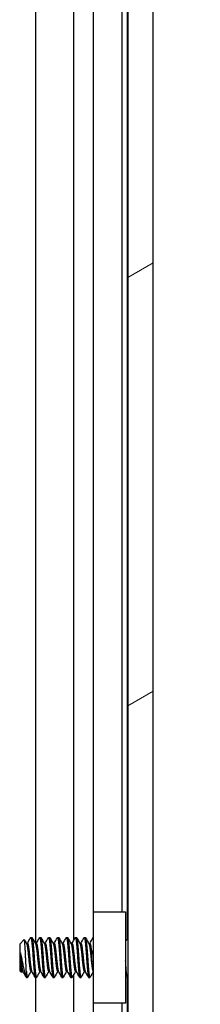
# Model space of a CAD drawing. Header units: millimetres. Extents: x 80 to 2248, y 80 to 1719.
# Tile 49 of 77: x 1234 to 1247, y 1001 to 1071. Entities that reach past the tile are written whole.
import ezdxf

# ---------------------------------------------------------------- set-up
doc = ezdxf.new("R2010")
doc.units = ezdxf.units.MM
doc.header["$LTSCALE"] = 8.333333
for name, color, linetype, lineweight in [('Dimension (ANSI)', 7, 'Continuous', 25), ('Hatch (ANSI)', 7, 'Continuous', 18), ('Visible (ANSI)', 7, 'Continuous', 25)]:
    doc.layers.add(name, color=color, linetype=linetype, lineweight=lineweight)
doc.styles.add('Note Text (ANSI)', font='tahoma.ttf')
doc.dimstyles.new('Default - mm (ANSI)', dxfattribs={"dimscale": 8.333333, "dimtxt": 1.75, "dimasz": 1.5, "dimexe": 2, "dimexo": 1, "dimgap": 0.8, "dimtad": 0, "dimtih": 1, "dimtoh": 1, "dimrnd": 1e-08, "dimzin": 0, "dimdsep": 46, "dimtxsty": 'Note Text (ANSI)', "dimblk": 'Filled-2', "dimcen": 0.09, "dimdle": 10, "dimclrd": 256, "dimclre": 256, "dimclrt": 256, "dimadec": 1, "dimazin": 0, "dimtfac": 1.741714, "dimtofl": 0, "dimtmove": 0, "dimatfit": 3, "dimldrblk": 'Filled-1', "dimfxl": 1, "dimtolj": 1, "dimtzin": 0, "dimlwd": -1, "dimlwe": -1, "dimarcsym": 0})

# ---------------------------------------------------------------- blocks, each defined once
blk = doc.blocks.new('Filled-2')
at = {"color": 0}
for p, q in [((0, 0), (-1, 0.1667)), ((-1, 0.1667), (-1, -0.1667)), ((-1, 0), (0, 0)), ((-1, -0.1667), (0, 0))]:
    blk.add_line(p, q, dxfattribs=at)
at = {"color": 0, "flags": 128}
blk.add_lwpolyline([(-1, -0.1667), (0, 0), (-1, 0.1667), (-1, -0.1667)], dxfattribs=at)
at = {"color": 0}
blk.add_solid([(-1, -0.1667), (0, 0), (-1, 0.1667), (-1, -0.1667)], dxfattribs=at)
blk = doc.blocks.new('*D11')
at = {"layer": 'Defpoints', "color": 0, "transparency": 16777216}
for p in [(1235.148, 1267.975), (1330.294, 1267.975), (1235.148, 563.145)]:
    blk.add_point(p, dxfattribs=at)
at = {"layer": 'Dimension (ANSI)', "transparency": 16777216}
for p, q in [((1243.481, 1267.975), (1346.961, 1267.975)), ((1330.294, 1255.475), (1330.294, 869.857)), ((1330.294, 575.645), (1330.294, 808.862)), ((1243.481, 563.145), (1346.961, 563.145))]:
    blk.add_line(p, q, dxfattribs=at)
at = {"layer": 'Dimension (ANSI)', "transparency": 16777216, "xscale": 12.5, "yscale": 12.5, "zscale": 12.5}
for p, rotation in [((1330.294, 1267.975), 90), ((1330.294, 563.145), 270)]:
    blk.add_blockref('Filled-2', p, dxfattribs=dict(at, rotation=rotation))
at = {"layer": 'Dimension (ANSI)', "transparency": 16777216, "char_height": 14.58333, "attachment_point": 5, "style": 'Note Text (ANSI)'}
for s, insert in [('\\A1; 704.83 mm', (1330.294, 853.651)), ('\\A1;[27.749 in]', (1330.294, 823.153))]:
    blk.add_mtext(s, dxfattribs=dict(at, insert=insert))
blk = doc.blocks.new('Filled-1')
at = {"color": 0}
for p, q in [((0, 0), (-1, 0.3333)), ((-1, 0.3333), (-1, -0.3333)), ((-1, 0), (0, 0)), ((-1, -0.3333), (0, 0))]:
    blk.add_line(p, q, dxfattribs=at)
at = {"color": 0, "flags": 128}
blk.add_lwpolyline([(-1, -0.3333), (0, 0), (-1, 0.3333), (-1, -0.3333)], dxfattribs=at)
at = {"color": 0}
blk.add_solid([(-1, -0.3333), (0, 0), (-1, 0.3333), (-1, -0.3333)], dxfattribs=at)

msp = doc.modelspace()

# ---------------------------------------------------------------- hatches: boundary and pattern name
at = {"layer": 'Hatch (ANSI)'}
h = msp.add_hatch(dxfattribs=at)
h.set_pattern_fill('ANSI31', color=256, scale=211.666667, angle=-15, style=0)
h.set_pattern_definition([(30, (0, 0), (-13.22917, 22.9136), [])])
h.paths.add_polyline_path([(1241.6537, 567.0588), (1243.4571, 567.0588), (1243.4571, 1264.0602), (1241.6537, 1264.0602)])

# ---------------------------------------------------------------- linework, layer by layer
at = {"layer": 'Visible (ANSI)'}
for p, q in [((1241.6537, 1264.0602), (1241.6537, 567.0588)), ((1243.4571, 567.0588), (1243.4571, 1264.0602)), ((1235.0914, 1005.4523), (1235.0914, 1180.8371)), ((1237.7981, 1005.7109), (1237.7981, 1181.0663)), ((1241.615, 1005.7416), (1241.615, 1180.9774)), ((1239.202, 1007.7095), (1239.202, 1179.0095)), ((1241.234, 1007.7095), (1241.234, 1179.0095)), ((1239.184, 1007.7095), (1241.484, 1007.7095)), ((1239.184, 1001.2095), (1239.184, 1007.7095)), ((1241.484, 1007.7095), (1241.484, 1001.2095)), ((1234.7258, 1005.8819), (1234.8052, 1005.8819)), ((1235.3608, 1005.8819), (1235.4402, 1005.8819)), ((1235.9958, 1005.8819), (1236.0752, 1005.8819)), ((1236.6308, 1005.8819), (1236.7102, 1005.8819)), ((1237.2658, 1005.8819), (1237.3452, 1005.8819)), ((1237.9008, 1005.8819), (1237.9802, 1005.8819)), ((1238.5358, 1005.8819), (1238.6152, 1005.8819)), ((1239.1708, 1005.8819), (1239.184, 1005.8819)), ((1233.9321, 1005.4057), (1234.2551, 1005.7287)), ((1233.9321, 1005.4057), (1233.9321, 1003.5134)), ((1234.4182, 1005.4523), (1234.4877, 1005.4523)), ((1235.0532, 1005.4523), (1235.1227, 1005.4523)), ((1235.6882, 1005.4523), (1235.7577, 1005.4523)), ((1236.3232, 1005.4523), (1236.3927, 1005.4523)), ((1236.9582, 1005.4523), (1237.0277, 1005.4523)), ((1237.5932, 1005.4523), (1237.6627, 1005.4523)), ((1238.2282, 1005.4523), (1238.2977, 1005.4523)), ((1238.8632, 1005.4523), (1238.9327, 1005.4523)), ((1241.484, 1005.6106), (1241.6537, 1005.7803)), ((1233.9787, 1004.7827), (1233.9787, 1004.0148)), ((1233.9321, 1003.5134), (1234.0508, 1003.3946)), ((1234.0908, 1003.4667), (1234.1603, 1003.4667)), ((1234.4083, 1003.0371), (1234.4083, 1003.4629)), ((1234.4083, 1003.0371), (1234.4877, 1003.0371)), ((1234.7258, 1003.4667), (1234.7953, 1003.4667)), ((1235.0433, 1003.0371), (1235.1227, 1003.0371)), ((1235.0914, 827.6523), (1235.0914, 1003.0371)), ((1235.3608, 1003.4667), (1235.4303, 1003.4667)), ((1235.6783, 1003.0371), (1235.7577, 1003.0371)), ((1235.9958, 1003.4667), (1236.0653, 1003.4667)), ((1236.3133, 1003.0371), (1236.3927, 1003.0371)), ((1236.6308, 1003.4667), (1236.7003, 1003.4667)), ((1236.9483, 1003.0371), (1237.0277, 1003.0371)), ((1237.2658, 1003.4667), (1237.3353, 1003.4667)), ((1237.5833, 1003.0371), (1237.6627, 1003.0371)), ((1237.7981, 827.9109), (1237.7981, 1003.2663)), ((1237.9008, 1003.4667), (1237.9703, 1003.4667)), ((1238.2183, 1003.0371), (1238.2977, 1003.0371)), ((1238.5358, 1003.4667), (1238.6053, 1003.4667)), ((1238.8533, 1003.0371), (1238.9327, 1003.0371)), ((1239.1708, 1003.4667), (1239.184, 1003.4667)), ((1241.5735, 1003.2189), (1241.6537, 1003.1387)), ((1241.615, 827.9416), (1241.615, 1003.1774)), ((1241.484, 1001.2095), (1239.184, 1001.2095)), ((1239.202, 829.9095), (1239.202, 1001.2095)), ((1241.234, 829.9095), (1241.234, 1001.2095))]:
    msp.add_line(p, q, dxfattribs=at)
msp.add_ellipse((1239.0873, 1004.4595), major_axis=(0, 0.343), ratio=0.1068566, start_param=0.4127074, end_param=2.7288852, dxfattribs=at)
for points in [[(1234.4778, 1005.4523), (1234.5561, 1005.5912), (1234.634, 1005.7303), (1234.7119, 1005.8695)], [(1234.8191, 1005.8695), (1234.9002, 1005.7246), (1234.9814, 1005.5797), (1235.063, 1005.4351)], [(1235.1128, 1005.4523), (1235.1911, 1005.5912), (1235.269, 1005.7303), (1235.3469, 1005.8695)], [(1235.4541, 1005.8695), (1235.5352, 1005.7246), (1235.6164, 1005.5797), (1235.698, 1005.4351)], [(1235.7478, 1005.4523), (1235.8261, 1005.5912), (1235.904, 1005.7303), (1235.9819, 1005.8695)], [(1236.0891, 1005.8695), (1236.1702, 1005.7246), (1236.2514, 1005.5797), (1236.333, 1005.4351)], [(1236.3828, 1005.4523), (1236.4611, 1005.5912), (1236.539, 1005.7303), (1236.6169, 1005.8695)], [(1236.7241, 1005.8695), (1236.8052, 1005.7246), (1236.8864, 1005.5797), (1236.968, 1005.4351)], [(1237.0178, 1005.4523), (1237.0961, 1005.5912), (1237.174, 1005.7303), (1237.2519, 1005.8695)], [(1237.3591, 1005.8695), (1237.4402, 1005.7246), (1237.5214, 1005.5797), (1237.603, 1005.4351)], [(1237.6528, 1005.4523), (1237.7311, 1005.5912), (1237.809, 1005.7303), (1237.8869, 1005.8695)], [(1237.9941, 1005.8695), (1238.0752, 1005.7246), (1238.1564, 1005.5797), (1238.238, 1005.4351)], [(1238.2878, 1005.4523), (1238.3661, 1005.5912), (1238.444, 1005.7303), (1238.5219, 1005.8695)], [(1238.6291, 1005.8695), (1238.7102, 1005.7246), (1238.7914, 1005.5797), (1238.873, 1005.4351)], [(1238.9228, 1005.4523), (1239.0011, 1005.5912), (1239.079, 1005.7303), (1239.1569, 1005.8695)], [(1234.2651, 1005.7249), (1234.3192, 1005.6282), (1234.3735, 1005.5316), (1234.428, 1005.4351)], [(1241.6384, 1005.7651), (1241.6435, 1005.7742), (1241.6486, 1005.7832), (1241.6537, 1005.7923)], [(1233.9787, 1004.7827), (1234.0054, 1004.6839), (1234.03, 1004.5741), (1234.0521, 1004.4595)], [(1234.1007, 1003.4667), (1234.088, 1003.4441), (1234.0753, 1003.4215), (1234.0626, 1003.3989)], [(1234.3763, 1003.0818), (1234.3012, 1003.216), (1234.2261, 1003.3501), (1234.1505, 1003.484)], [(1234.7357, 1003.4667), (1234.6574, 1003.3278), (1234.5795, 1003.1887), (1234.5016, 1003.0495)], [(1235.0294, 1003.0495), (1234.9483, 1003.1945), (1234.8671, 1003.3393), (1234.7855, 1003.484)], [(1235.3707, 1003.4667), (1235.2924, 1003.3278), (1235.2145, 1003.1887), (1235.1366, 1003.0495)], [(1235.6644, 1003.0495), (1235.5833, 1003.1945), (1235.5021, 1003.3393), (1235.4205, 1003.484)], [(1236.0057, 1003.4667), (1235.9274, 1003.3278), (1235.8495, 1003.1887), (1235.7716, 1003.0495)], [(1236.2994, 1003.0495), (1236.2183, 1003.1945), (1236.1371, 1003.3393), (1236.0555, 1003.484)], [(1236.6407, 1003.4667), (1236.5624, 1003.3278), (1236.4845, 1003.1887), (1236.4066, 1003.0495)], [(1236.9344, 1003.0495), (1236.8533, 1003.1945), (1236.7721, 1003.3393), (1236.6905, 1003.484)], [(1237.2757, 1003.4667), (1237.1974, 1003.3278), (1237.1195, 1003.1887), (1237.0416, 1003.0495)], [(1237.5694, 1003.0495), (1237.4883, 1003.1945), (1237.4071, 1003.3393), (1237.3255, 1003.484)], [(1237.9107, 1003.4667), (1237.8324, 1003.3278), (1237.7545, 1003.1887), (1237.6766, 1003.0495)], [(1238.2044, 1003.0495), (1238.1233, 1003.1945), (1238.0421, 1003.3393), (1237.9605, 1003.484)], [(1238.5457, 1003.4667), (1238.4674, 1003.3278), (1238.3895, 1003.1887), (1238.3116, 1003.0495)], [(1238.8394, 1003.0495), (1238.7583, 1003.1945), (1238.6771, 1003.3393), (1238.5955, 1003.484)], [(1239.1807, 1003.4667), (1239.1024, 1003.3278), (1239.0245, 1003.1887), (1238.9466, 1003.0495)], [(1241.5786, 1003.2138), (1241.5479, 1003.1591), (1241.5173, 1003.1043), (1241.4866, 1003.0495)]]:
    msp.add_open_spline(points, degree=3, dxfattribs=at)
for points, weights, knots in [([(1234.7119, 1005.8695), (1234.7475, 1005.9333), (1234.7787, 1005.6914), (1234.8316, 1005.2807), (1234.8846, 1004.4595)], [0.937106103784, 0.916453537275, 1, 0.866025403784, 1], [0.076837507, 0.076837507, 0.076837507, 0.083333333, 0.083333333, 0.09375, 0.09375, 0.09375]), ([(1234.8052, 1005.8819), (1234.8335, 1005.8819), (1234.8581, 1005.6914), (1234.911, 1005.2807), (1234.9639, 1004.4595)], [0.933012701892, 0.933012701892, 1, 0.866025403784, 1], [0.140625, 0.140625, 0.140625, 0.145833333, 0.145833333, 0.15625, 0.15625, 0.15625]), ([(1235.3469, 1005.8695), (1235.3825, 1005.9333), (1235.4137, 1005.6914), (1235.4666, 1005.2807), (1235.5196, 1004.4595)], [0.937106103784, 0.916453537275, 1, 0.866025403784, 1], [0.139337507, 0.139337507, 0.139337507, 0.145833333, 0.145833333, 0.15625, 0.15625, 0.15625]), ([(1235.4402, 1005.8819), (1235.4685, 1005.8819), (1235.4931, 1005.6914), (1235.546, 1005.2807), (1235.5989, 1004.4595)], [0.933012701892, 0.933012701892, 1, 0.866025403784, 1], [0.203125, 0.203125, 0.203125, 0.208333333, 0.208333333, 0.21875, 0.21875, 0.21875]), ([(1235.9819, 1005.8695), (1236.0175, 1005.9333), (1236.0487, 1005.6914), (1236.1016, 1005.2807), (1236.1546, 1004.4595)], [0.937106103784, 0.916453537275, 1, 0.866025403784, 1], [0.201837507, 0.201837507, 0.201837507, 0.208333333, 0.208333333, 0.21875, 0.21875, 0.21875]), ([(1236.0752, 1005.8819), (1236.1035, 1005.8819), (1236.1281, 1005.6914), (1236.181, 1005.2807), (1236.2339, 1004.4595)], [0.933012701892, 0.933012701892, 1, 0.866025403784, 1], [0.265625, 0.265625, 0.265625, 0.270833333, 0.270833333, 0.28125, 0.28125, 0.28125]), ([(1236.6169, 1005.8695), (1236.6525, 1005.9333), (1236.6837, 1005.6914), (1236.7366, 1005.2807), (1236.7896, 1004.4595)], [0.937106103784, 0.916453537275, 1, 0.866025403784, 1], [0.264337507, 0.264337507, 0.264337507, 0.270833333, 0.270833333, 0.28125, 0.28125, 0.28125]), ([(1236.7102, 1005.8819), (1236.7385, 1005.8819), (1236.7631, 1005.6914), (1236.816, 1005.2807), (1236.8689, 1004.4595)], [0.933012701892, 0.933012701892, 1, 0.866025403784, 1], [0.328125, 0.328125, 0.328125, 0.333333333, 0.333333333, 0.34375, 0.34375, 0.34375]), ([(1237.2519, 1005.8695), (1237.2875, 1005.9333), (1237.3187, 1005.6914), (1237.3716, 1005.2807), (1237.4246, 1004.4595)], [0.937106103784, 0.916453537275, 1, 0.866025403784, 1], [0.326837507, 0.326837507, 0.326837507, 0.333333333, 0.333333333, 0.34375, 0.34375, 0.34375]), ([(1237.3452, 1005.8819), (1237.3735, 1005.8819), (1237.3981, 1005.6914), (1237.451, 1005.2807), (1237.5039, 1004.4595)], [0.933012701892, 0.933012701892, 1, 0.866025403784, 1], [0.390625, 0.390625, 0.390625, 0.395833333, 0.395833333, 0.40625, 0.40625, 0.40625]), ([(1237.8869, 1005.8695), (1237.9225, 1005.9333), (1237.9537, 1005.6914), (1238.0066, 1005.2807), (1238.0596, 1004.4595)], [0.937106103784, 0.916453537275, 1, 0.866025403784, 1], [0.389337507, 0.389337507, 0.389337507, 0.395833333, 0.395833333, 0.40625, 0.40625, 0.40625]), ([(1237.9802, 1005.8819), (1238.0085, 1005.8819), (1238.0331, 1005.6914), (1238.086, 1005.2807), (1238.1389, 1004.4595)], [0.933012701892, 0.933012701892, 1, 0.866025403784, 1], [0.453125, 0.453125, 0.453125, 0.458333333, 0.458333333, 0.46875, 0.46875, 0.46875]), ([(1238.5219, 1005.8695), (1238.5575, 1005.9333), (1238.5887, 1005.6914), (1238.6416, 1005.2807), (1238.6946, 1004.4595)], [0.937106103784, 0.916453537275, 1, 0.866025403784, 1], [0.451837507, 0.451837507, 0.451837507, 0.458333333, 0.458333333, 0.46875, 0.46875, 0.46875]), ([(1238.6152, 1005.8819), (1238.6435, 1005.8819), (1238.6681, 1005.6914), (1238.721, 1005.2807), (1238.7739, 1004.4595)], [0.933012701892, 0.933012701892, 1, 0.866025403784, 1], [0.515625, 0.515625, 0.515625, 0.520833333, 0.520833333, 0.53125, 0.53125, 0.53125]), ([(1234.428, 1005.4351), (1234.4456, 1005.4037), (1234.4612, 1005.3193), (1234.5141, 1005.0327), (1234.5671, 1004.4595), (1234.62, 1003.8863), (1234.6729, 1003.5997), (1234.6975, 1003.4667), (1234.7258, 1003.4667)], [0.941196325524, 0.956426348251, 1, 0.866025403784, 1, 0.866025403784, 1, 0.933012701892, 0.933012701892], [0.079945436, 0.079945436, 0.079945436, 0.083333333, 0.083333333, 0.09375, 0.09375, 0.104166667, 0.104166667, 0.109375, 0.109375, 0.109375]), ([(1234.4877, 1005.4523), (1234.516, 1005.4523), (1234.5406, 1005.3193), (1234.5935, 1005.0327), (1234.6464, 1004.4595), (1234.6994, 1003.8863), (1234.7523, 1003.5997), (1234.7679, 1003.5153), (1234.7855, 1003.484)], [0.933012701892, 0.933012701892, 1, 0.866025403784, 1, 0.866025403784, 1, 0.956426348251, 0.941196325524], [0.078125, 0.078125, 0.078125, 0.083333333, 0.083333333, 0.09375, 0.09375, 0.104166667, 0.104166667, 0.107554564, 0.107554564, 0.107554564]), ([(1235.063, 1005.4351), (1235.0806, 1005.4037), (1235.0962, 1005.3193), (1235.1491, 1005.0327), (1235.2021, 1004.4595), (1235.255, 1003.8863), (1235.3079, 1003.5997), (1235.3325, 1003.4667), (1235.3608, 1003.4667)], [0.941196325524, 0.956426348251, 1, 0.866025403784, 1, 0.866025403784, 1, 0.933012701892, 0.933012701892], [0.142445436, 0.142445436, 0.142445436, 0.145833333, 0.145833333, 0.15625, 0.15625, 0.166666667, 0.166666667, 0.171875, 0.171875, 0.171875]), ([(1235.1227, 1005.4523), (1235.151, 1005.4523), (1235.1756, 1005.3193), (1235.2285, 1005.0327), (1235.2814, 1004.4595), (1235.3344, 1003.8863), (1235.3873, 1003.5997), (1235.4029, 1003.5153), (1235.4205, 1003.484)], [0.933012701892, 0.933012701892, 1, 0.866025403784, 1, 0.866025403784, 1, 0.956426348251, 0.941196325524], [0.140625, 0.140625, 0.140625, 0.145833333, 0.145833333, 0.15625, 0.15625, 0.166666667, 0.166666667, 0.170054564, 0.170054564, 0.170054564]), ([(1235.698, 1005.4351), (1235.7156, 1005.4037), (1235.7312, 1005.3193), (1235.7841, 1005.0327), (1235.8371, 1004.4595), (1235.89, 1003.8863), (1235.9429, 1003.5997), (1235.9675, 1003.4667), (1235.9958, 1003.4667)], [0.941196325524, 0.956426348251, 1, 0.866025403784, 1, 0.866025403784, 1, 0.933012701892, 0.933012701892], [0.204945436, 0.204945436, 0.204945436, 0.208333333, 0.208333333, 0.21875, 0.21875, 0.229166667, 0.229166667, 0.234375, 0.234375, 0.234375]), ([(1235.7577, 1005.4523), (1235.786, 1005.4523), (1235.8106, 1005.3193), (1235.8635, 1005.0327), (1235.9164, 1004.4595), (1235.9694, 1003.8863), (1236.0223, 1003.5997), (1236.0379, 1003.5153), (1236.0555, 1003.484)], [0.933012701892, 0.933012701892, 1, 0.866025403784, 1, 0.866025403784, 1, 0.956426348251, 0.941196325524], [0.203125, 0.203125, 0.203125, 0.208333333, 0.208333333, 0.21875, 0.21875, 0.229166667, 0.229166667, 0.232554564, 0.232554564, 0.232554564]), ([(1236.333, 1005.4351), (1236.3506, 1005.4037), (1236.3662, 1005.3193), (1236.4191, 1005.0327), (1236.4721, 1004.4595), (1236.525, 1003.8863), (1236.5779, 1003.5997), (1236.6025, 1003.4667), (1236.6308, 1003.4667)], [0.941196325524, 0.956426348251, 1, 0.866025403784, 1, 0.866025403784, 1, 0.933012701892, 0.933012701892], [0.267445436, 0.267445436, 0.267445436, 0.270833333, 0.270833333, 0.28125, 0.28125, 0.291666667, 0.291666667, 0.296875, 0.296875, 0.296875]), ([(1236.3927, 1005.4523), (1236.421, 1005.4523), (1236.4456, 1005.3193), (1236.4985, 1005.0327), (1236.5514, 1004.4595), (1236.6044, 1003.8863), (1236.6573, 1003.5997), (1236.6729, 1003.5153), (1236.6905, 1003.484)], [0.933012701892, 0.933012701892, 1, 0.866025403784, 1, 0.866025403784, 1, 0.956426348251, 0.941196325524], [0.265625, 0.265625, 0.265625, 0.270833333, 0.270833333, 0.28125, 0.28125, 0.291666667, 0.291666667, 0.295054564, 0.295054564, 0.295054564]), ([(1236.968, 1005.4351), (1236.9856, 1005.4037), (1237.0012, 1005.3193), (1237.0541, 1005.0327), (1237.1071, 1004.4595), (1237.16, 1003.8863), (1237.2129, 1003.5997), (1237.2375, 1003.4667), (1237.2658, 1003.4667)], [0.941196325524, 0.956426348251, 1, 0.866025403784, 1, 0.866025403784, 1, 0.933012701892, 0.933012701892], [0.329945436, 0.329945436, 0.329945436, 0.333333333, 0.333333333, 0.34375, 0.34375, 0.354166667, 0.354166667, 0.359375, 0.359375, 0.359375]), ([(1237.0277, 1005.4523), (1237.056, 1005.4523), (1237.0806, 1005.3193), (1237.1335, 1005.0327), (1237.1864, 1004.4595), (1237.2394, 1003.8863), (1237.2923, 1003.5997), (1237.3079, 1003.5153), (1237.3255, 1003.484)], [0.933012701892, 0.933012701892, 1, 0.866025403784, 1, 0.866025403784, 1, 0.956426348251, 0.941196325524], [0.328125, 0.328125, 0.328125, 0.333333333, 0.333333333, 0.34375, 0.34375, 0.354166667, 0.354166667, 0.357554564, 0.357554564, 0.357554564]), ([(1237.603, 1005.4351), (1237.6206, 1005.4037), (1237.6362, 1005.3193), (1237.6891, 1005.0327), (1237.7421, 1004.4595), (1237.795, 1003.8863), (1237.8479, 1003.5997), (1237.8725, 1003.4667), (1237.9008, 1003.4667)], [0.941196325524, 0.956426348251, 1, 0.866025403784, 1, 0.866025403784, 1, 0.933012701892, 0.933012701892], [0.392445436, 0.392445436, 0.392445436, 0.395833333, 0.395833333, 0.40625, 0.40625, 0.416666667, 0.416666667, 0.421875, 0.421875, 0.421875]), ([(1237.6627, 1005.4523), (1237.691, 1005.4523), (1237.7156, 1005.3193), (1237.7685, 1005.0327), (1237.8214, 1004.4595), (1237.8744, 1003.8863), (1237.9273, 1003.5997), (1237.9429, 1003.5153), (1237.9605, 1003.484)], [0.933012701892, 0.933012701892, 1, 0.866025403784, 1, 0.866025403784, 1, 0.956426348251, 0.941196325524], [0.390625, 0.390625, 0.390625, 0.395833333, 0.395833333, 0.40625, 0.40625, 0.416666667, 0.416666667, 0.420054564, 0.420054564, 0.420054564]), ([(1238.238, 1005.4351), (1238.2556, 1005.4037), (1238.2712, 1005.3193), (1238.3241, 1005.0327), (1238.3771, 1004.4595), (1238.43, 1003.8863), (1238.4829, 1003.5997), (1238.5075, 1003.4667), (1238.5358, 1003.4667)], [0.941196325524, 0.956426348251, 1, 0.866025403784, 1, 0.866025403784, 1, 0.933012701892, 0.933012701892], [0.454945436, 0.454945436, 0.454945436, 0.458333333, 0.458333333, 0.46875, 0.46875, 0.479166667, 0.479166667, 0.484375, 0.484375, 0.484375]), ([(1238.2977, 1005.4523), (1238.326, 1005.4523), (1238.3506, 1005.3193), (1238.4035, 1005.0327), (1238.4564, 1004.4595), (1238.5094, 1003.8863), (1238.5623, 1003.5997), (1238.5779, 1003.5153), (1238.5955, 1003.484)], [0.933012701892, 0.933012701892, 1, 0.866025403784, 1, 0.866025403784, 1, 0.956426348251, 0.941196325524], [0.453125, 0.453125, 0.453125, 0.458333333, 0.458333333, 0.46875, 0.46875, 0.479166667, 0.479166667, 0.482554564, 0.482554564, 0.482554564]), ([(1238.873, 1005.4351), (1238.8906, 1005.4037), (1238.9062, 1005.3193), (1238.9591, 1005.0327), (1239.0121, 1004.4595), (1239.065, 1003.8863), (1239.1179, 1003.5997), (1239.1425, 1003.4667), (1239.1708, 1003.4667)], [0.941196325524, 0.956426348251, 1, 0.866025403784, 1, 0.866025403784, 1, 0.933012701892, 0.933012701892], [0.517445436, 0.517445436, 0.517445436, 0.520833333, 0.520833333, 0.53125, 0.53125, 0.541666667, 0.541666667, 0.546875, 0.546875, 0.546875]), ([(1238.9327, 1005.4523), (1238.961, 1005.4523), (1238.9856, 1005.3193), (1239.0229, 1005.1174), (1239.0646, 1004.7287)], [0.933012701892, 0.933012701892, 1, 0.901722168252, 0.947628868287], [0.515625, 0.515625, 0.515625, 0.520833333, 0.520833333, 0.528474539, 0.528474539, 0.528474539]), ([(1233.9787, 1004.7827), (1233.9961, 1004.6256), (1234.0114, 1004.4595), (1234.0644, 1003.8863), (1234.1173, 1003.5997), (1234.1329, 1003.5153), (1234.1505, 1003.484)], [0.941670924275, 0.957095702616, 1, 0.866025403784, 1, 0.956426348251, 0.941196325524], [0.027914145, 0.027914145, 0.027914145, 0.03125, 0.03125, 0.041666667, 0.041666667, 0.045054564, 0.045054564, 0.045054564]), ([(1234.8846, 1004.4595), (1234.9375, 1003.6383), (1234.9904, 1003.2277), (1235.015, 1003.0371), (1235.0433, 1003.0371)], [1, 0.866025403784, 1, 0.933012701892, 0.933012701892], [0.09375, 0.09375, 0.09375, 0.104166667, 0.104166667, 0.109375, 0.109375, 0.109375]), ([(1234.9639, 1004.4595), (1235.0169, 1003.6383), (1235.0698, 1003.2277), (1235.101, 1002.9857), (1235.1366, 1003.0495)], [1, 0.866025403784, 1, 0.916453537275, 0.937106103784], [0.15625, 0.15625, 0.15625, 0.166666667, 0.166666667, 0.173162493, 0.173162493, 0.173162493]), ([(1235.5196, 1004.4595), (1235.5725, 1003.6383), (1235.6254, 1003.2277), (1235.65, 1003.0371), (1235.6783, 1003.0371)], [1, 0.866025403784, 1, 0.933012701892, 0.933012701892], [0.15625, 0.15625, 0.15625, 0.166666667, 0.166666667, 0.171875, 0.171875, 0.171875]), ([(1235.5989, 1004.4595), (1235.6519, 1003.6383), (1235.7048, 1003.2277), (1235.736, 1002.9857), (1235.7716, 1003.0495)], [1, 0.866025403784, 1, 0.916453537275, 0.937106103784], [0.21875, 0.21875, 0.21875, 0.229166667, 0.229166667, 0.235662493, 0.235662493, 0.235662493]), ([(1236.1546, 1004.4595), (1236.2075, 1003.6383), (1236.2604, 1003.2277), (1236.285, 1003.0371), (1236.3133, 1003.0371)], [1, 0.866025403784, 1, 0.933012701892, 0.933012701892], [0.21875, 0.21875, 0.21875, 0.229166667, 0.229166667, 0.234375, 0.234375, 0.234375]), ([(1236.2339, 1004.4595), (1236.2869, 1003.6383), (1236.3398, 1003.2277), (1236.371, 1002.9857), (1236.4066, 1003.0495)], [1, 0.866025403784, 1, 0.916453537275, 0.937106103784], [0.28125, 0.28125, 0.28125, 0.291666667, 0.291666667, 0.298162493, 0.298162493, 0.298162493]), ([(1236.7896, 1004.4595), (1236.8425, 1003.6383), (1236.8954, 1003.2277), (1236.92, 1003.0371), (1236.9483, 1003.0371)], [1, 0.866025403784, 1, 0.933012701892, 0.933012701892], [0.28125, 0.28125, 0.28125, 0.291666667, 0.291666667, 0.296875, 0.296875, 0.296875]), ([(1236.8689, 1004.4595), (1236.9219, 1003.6383), (1236.9748, 1003.2277), (1237.006, 1002.9857), (1237.0416, 1003.0495)], [1, 0.866025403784, 1, 0.916453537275, 0.937106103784], [0.34375, 0.34375, 0.34375, 0.354166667, 0.354166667, 0.360662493, 0.360662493, 0.360662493]), ([(1237.4246, 1004.4595), (1237.4775, 1003.6383), (1237.5304, 1003.2277), (1237.555, 1003.0371), (1237.5833, 1003.0371)], [1, 0.866025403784, 1, 0.933012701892, 0.933012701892], [0.34375, 0.34375, 0.34375, 0.354166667, 0.354166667, 0.359375, 0.359375, 0.359375]), ([(1237.5039, 1004.4595), (1237.5569, 1003.6383), (1237.6098, 1003.2277), (1237.641, 1002.9857), (1237.6766, 1003.0495)], [1, 0.866025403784, 1, 0.916453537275, 0.937106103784], [0.40625, 0.40625, 0.40625, 0.416666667, 0.416666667, 0.423162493, 0.423162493, 0.423162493]), ([(1238.0596, 1004.4595), (1238.1125, 1003.6383), (1238.1654, 1003.2277), (1238.19, 1003.0371), (1238.2183, 1003.0371)], [1, 0.866025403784, 1, 0.933012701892, 0.933012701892], [0.40625, 0.40625, 0.40625, 0.416666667, 0.416666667, 0.421875, 0.421875, 0.421875]), ([(1238.1389, 1004.4595), (1238.1919, 1003.6383), (1238.2448, 1003.2277), (1238.276, 1002.9857), (1238.3116, 1003.0495)], [1, 0.866025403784, 1, 0.916453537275, 0.937106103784], [0.46875, 0.46875, 0.46875, 0.479166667, 0.479166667, 0.485662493, 0.485662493, 0.485662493]), ([(1238.6946, 1004.4595), (1238.7475, 1003.6383), (1238.8004, 1003.2277), (1238.825, 1003.0371), (1238.8533, 1003.0371)], [1, 0.866025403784, 1, 0.933012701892, 0.933012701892], [0.46875, 0.46875, 0.46875, 0.479166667, 0.479166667, 0.484375, 0.484375, 0.484375]), ([(1238.7739, 1004.4595), (1238.8269, 1003.6383), (1238.8798, 1003.2277), (1238.911, 1002.9857), (1238.9466, 1003.0495)], [1, 0.866025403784, 1, 0.916453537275, 0.937106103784], [0.53125, 0.53125, 0.53125, 0.541666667, 0.541666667, 0.548162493, 0.548162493, 0.548162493]), ([(1233.9787, 1004.0148), (1234.0104, 1003.7486), (1234.0379, 1003.5997), (1234.0625, 1003.4667), (1234.0908, 1003.4667)], [0.933829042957, 0.925617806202, 1, 0.933012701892, 0.933012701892], [0.035883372, 0.035883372, 0.035883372, 0.041666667, 0.041666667, 0.046875, 0.046875, 0.046875]), ([(1234.4083, 1003.4629), (1234.4223, 1003.3246), (1234.4348, 1003.2277), (1234.466, 1002.9857), (1234.5016, 1003.0495)], [0.948065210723, 0.96476686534, 1, 0.916453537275, 0.937106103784], [0.1014272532, 0.1014272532, 0.1014272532, 0.1041666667, 0.1041666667, 0.1106624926, 0.1106624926, 0.1106624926])]:
    msp.add_rational_spline(points, weights, degree=2, knots=knots, dxfattribs=at)
for points, weights in [([(1239.1569, 1005.8695), (1239.1704, 1005.8937), (1239.184, 1005.8709)], [0.937106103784, 0.929158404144, 0.936641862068]), ([(1239.1436, 1003.9693), (1239.1645, 1003.7984), (1239.184, 1003.6774)], [0.933024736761, 0.93236201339, 0.96819343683]), ([(1241.484, 1003.0452), (1241.4853, 1003.0471), (1241.4866, 1003.0495)], [0.935675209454, 0.936314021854, 0.937106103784])]:
    msp.add_rational_spline(points, weights, degree=2, dxfattribs=at)
for points, knots in [([(1234.3572, 1004.4595), (1234.3504, 1004.6178), (1234.3444, 1004.742), (1234.3335, 1004.9514), (1234.3275, 1005.0583), (1234.313, 1005.2941), (1234.3045, 1005.4128), (1234.2926, 1005.5531), (1234.2889, 1005.5941), (1234.277, 1005.6935), (1234.2684, 1005.7286), (1234.258, 1005.7308), (1234.2566, 1005.7302), (1234.2551, 1005.7287)], [-0.3275077, -0.3275077, -0.3275077, -0.3275077, -0.298679, -0.298679, -0.26513723, -0.26513723, -0.21824944, -0.21824944, -0.19498337, -0.19498337, -0.1484776, -0.1484776, -0.14089425, -0.14089425, -0.14089425, -0.14089425]), ([(1234.0521, 1004.4595), (1234.0622, 1004.4073), (1234.0814, 1004.3085), (1234.1255, 1004.0881), (1234.144, 1003.9971), (1234.1908, 1003.7701), (1234.2184, 1003.64), (1234.2786, 1003.3707), (1234.3036, 1003.2701), (1234.3531, 1003.1204), (1234.381, 1003.0644), (1234.4083, 1003.0371)], [-0.16946906, -0.16946906, -0.16946906, -0.16946906, -0.14210049, -0.14210049, -0.12254616, -0.12254616, -0.09176944, -0.09176944, -0.05039984, -0.05039984, 0, 0, 0, 0]), ([(1234.4083, 1003.4629), (1234.3999, 1003.599), (1234.3911, 1003.7559), (1234.3823, 1003.9265), (1234.378, 1004.0119), (1234.3737, 1004.0991), (1234.3695, 1004.1883), (1234.3653, 1004.2775), (1234.3611, 1004.3694), (1234.3572, 1004.4595)], [0, 0, 0, 0, 0.0005404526, 0.0005404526, 0.0005404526, 0.0008106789, 0.0008106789, 0.0008106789, 0.0010809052, 0.0010809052, 0.0010809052, 0.0010809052]), ([(1239.0726, 1004.7737), (1239.0832, 1004.8169), (1239.0986, 1004.8617), (1239.1369, 1004.9409), (1239.1588, 1004.9766), (1239.184, 1005.0096)], [0, 0, 0, 0, 0.014245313, 0.014245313, 0.026722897, 0.026722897, 0.026722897, 0.026722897]), ([(1234.0626, 1003.3989), (1234.0569, 1003.3888), (1234.051, 1003.3905), (1234.0361, 1003.4248), (1234.0272, 1003.4731), (1234.0111, 1003.6166), (1234.0044, 1003.6943), (1233.9924, 1003.8363), (1233.9856, 1003.9224), (1233.9787, 1004.0148)], [-0.09938098, -0.09938098, -0.09938098, -0.09938098, -0.08213524, -0.08213524, -0.055703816, -0.055703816, -0.030124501, -0.030124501, 0, 0, 0, 0]), ([(1239.184, 1003.9095), (1239.1696, 1003.9283), (1239.1563, 1003.9479), (1239.1279, 1003.9956), (1239.1137, 1004.0245), (1239.0897, 1004.084), (1239.08, 1004.115), (1239.0726, 1004.1453)], [0.012495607, 0.012495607, 0.012495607, 0.012495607, 0.0195994, 0.0195994, 0.029259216, 0.029259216, 0.039250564, 0.039250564, 0.039250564, 0.039250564]), ([(1241.5735, 1003.2189), (1241.5655, 1003.2268), (1241.5576, 1003.26), (1241.5435, 1003.3656), (1241.5363, 1003.4434), (1241.5181, 1003.6813), (1241.5091, 1003.8126), (1241.4946, 1004.0438), (1241.4892, 1004.1343), (1241.484, 1004.2266)], [-0.52990335, -0.52990335, -0.52990335, -0.52990335, -0.4386463, -0.4386463, -0.36077455, -0.36077455, -0.29338338, -0.29338338, -0.25293775, -0.25293775, -0.25293775, -0.25293775])]:
    msp.add_open_spline(points, degree=3, knots=knots, dxfattribs=at)

# ---------------------------------------------------------------- dimensions: what is measured, and where the dimension line sits
at = {"layer": 'Dimension (ANSI)'}
dim = msp.add_linear_dim(base=(1330.294, 1267.9745), p1=(1235.1477, 563.1445), p2=(1235.1477, 1267.9745), angle=90, text=' <> mm\\X[27.749 in]', dimstyle='Default - mm (ANSI)', override={"dimgap": 0.8, "dimdec": 2, "dimpost": '', "dimtol": 0, "dimlim": 0, "dimtp": 0, "dimtm": 0, "dimtdec": 2, "dimatfit": 1}, dxfattribs=at)
dim.commit()
dim.dimension.update_dxf_attribs({"geometry": '*D11', "text_midpoint": (1330.294, 839.3595), "dimtype": 160})

doc.saveas('drawing.dxf')
